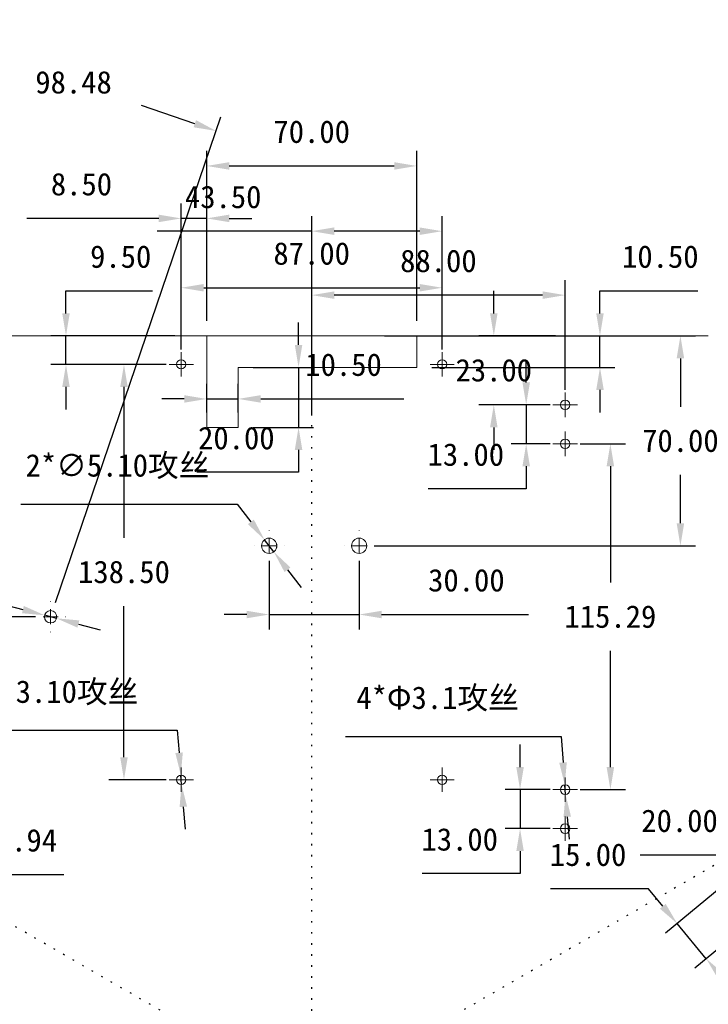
# Model space of a CAD drawing. Header units: millimetres. Extents: x 0 to 343, y 70 to 298.
# Tile 4 of 6: x 68 to 114, y 232 to 298. Entities that reach past the tile are written whole.
import ezdxf

# ---------------------------------------------------------------- set-up
doc = ezdxf.new("R2010")
doc.units = ezdxf.units.MM
doc.header["$PDSIZE"] = -1
doc.linetypes.add('DOT2', pattern=[0.635, 0, -0.635])
doc.layers.add('10', color=7, linetype='Continuous')
doc.dimstyles.new('ISO-25', dxfattribs={"dimtxt": 2.5, "dimasz": 2.5, "dimexe": 1.25, "dimexo": 0.625, "dimtad": 1, "dimtxsty": 'Standard', "dimcen": 2.5, "dimadec": 0, "dimazin": 0, "dimtfac": 1, "dimtmove": 0, "dimatfit": 3, "dimfxl": 0, "dimarcsym": 0})

# ---------------------------------------------------------------- blocks, each defined once
blk = doc.blocks.new('SW_CENTERMARKSYMBOL_25')
at = {"color": 0, "linetype": 'Continuous', "lineweight": 0}
for p, q in [((0, 0.5), (0, 0.81)), ((-0.5, 0), (-0.81, 0)), ((0, 0), (-0.5, 0)), ((0, 0), (0, 0.5)), ((0, 0), (0, -0.5)), ((0, 0), (0.5, 0)), ((0.5, 0), (0.81, 0)), ((0, -0.5), (0, -0.81))]:
    blk.add_line(p, q, dxfattribs=at)
blk = doc.blocks.new('SW_CENTERMARKSYMBOL_26')
at = {"color": 0, "linetype": 'Continuous', "lineweight": 0}
for p, q in [((0, 0.5), (0, 0.81)), ((-0.5, 0), (-0.81, 0)), ((0, 0), (-0.5, 0)), ((0, 0), (0, 0.5)), ((0, 0), (0, -0.5)), ((0, 0), (0.5, 0)), ((0.5, 0), (0.81, 0)), ((0, -0.5), (0, -0.81))]:
    blk.add_line(p, q, dxfattribs=at)
blk = doc.blocks.new('SW_CENTERMARKSYMBOL_27')
at = {"color": 0, "linetype": 'Continuous', "lineweight": 0}
for p, q in [((0, 0.5), (0, 0.81)), ((-0.5, 0), (-0.81, 0)), ((0, 0), (-0.5, 0)), ((0, 0), (0, 0.5)), ((0, 0), (0, -0.5)), ((0, 0), (0.5, 0)), ((0.5, 0), (0.81, 0)), ((0, -0.5), (0, -0.81))]:
    blk.add_line(p, q, dxfattribs=at)
blk = doc.blocks.new('SW_CENTERMARKSYMBOL_28')
at = {"color": 0, "linetype": 'Continuous', "lineweight": 0}
for p, q in [((0, 0.5), (0, 0.81)), ((-0.5, 0), (-0.81, 0)), ((0, 0), (-0.5, 0)), ((0, 0), (0, 0.5)), ((0, 0), (0, -0.5)), ((0, 0), (0.5, 0)), ((0.5, 0), (0.81, 0)), ((0, -0.5), (0, -0.81))]:
    blk.add_line(p, q, dxfattribs=at)
blk = doc.blocks.new('SW_CENTERMARKSYMBOL_37')
at = {"color": 0, "linetype": 'Continuous', "lineweight": 0}
for p, q in [((0, 1), (0, 1.01)), ((-1, 0), (-1.01, 0)), ((0, 0), (-0.5, 0)), ((0, 0), (0, 0.5)), ((0, 0), (0, -0.5)), ((0, 0), (0.5, 0)), ((1, 0), (1.01, 0)), ((0, -1), (0, -1.01))]:
    blk.add_line(p, q, dxfattribs=at)
blk = doc.blocks.new('SW_CENTERMARKSYMBOL_38')
at = {"color": 0, "linetype": 'Continuous', "lineweight": 0}
for p, q in [((0, 1), (0, 1.01)), ((-1, 0), (-1.01, 0)), ((0, 0), (-0.5, 0)), ((0, 0), (0, 0.5)), ((0, 0), (0, -0.5)), ((0, 0), (0.5, 0)), ((1, 0), (1.01, 0)), ((0, -1), (0, -1.01))]:
    blk.add_line(p, q, dxfattribs=at)
blk = doc.blocks.new('SW_CENTERMARKSYMBOL_43')
at = {"color": 0, "linetype": 'Continuous', "lineweight": 0}
for p, q in [((0, 0.5), (0, 0.82)), ((-0.5, 0), (-0.82, 0)), ((0, 0), (-0.5, 0)), ((0, 0), (0, 0.5)), ((0, 0), (0, -0.5)), ((0, 0), (0.5, 0)), ((0.5, 0), (0.82, 0)), ((0, -0.5), (0, -0.82))]:
    blk.add_line(p, q, dxfattribs=at)
blk = doc.blocks.new('SW_CENTERMARKSYMBOL_44')
at = {"color": 0, "linetype": 'Continuous', "lineweight": 0}
for p, q in [((0, 0.5), (0, 0.82)), ((-0.5, 0), (-0.82, 0)), ((0, 0), (-0.5, 0)), ((0, 0), (0, 0.5)), ((0, 0), (0, -0.5)), ((0, 0), (0.5, 0)), ((0.5, 0), (0.82, 0)), ((0, -0.5), (0, -0.82))]:
    blk.add_line(p, q, dxfattribs=at)
blk = doc.blocks.new('SW_CENTERMARKSYMBOL_45')
at = {"color": 0, "linetype": 'Continuous', "lineweight": 0}
for p, q in [((0, 0.5), (0, 0.82)), ((-0.5, 0), (-0.82, 0)), ((0, 0), (-0.5, 0)), ((0, 0), (0, 0.5)), ((0, 0), (0, -0.5)), ((0, 0), (0.5, 0)), ((0.5, 0), (0.82, 0)), ((0, -0.5), (0, -0.82))]:
    blk.add_line(p, q, dxfattribs=at)
blk = doc.blocks.new('SW_CENTERMARKSYMBOL_46')
at = {"color": 0, "linetype": 'Continuous', "lineweight": 0}
for p, q in [((0, 0.5), (0, 0.82)), ((-0.5, 0), (-0.82, 0)), ((0, 0), (-0.5, 0)), ((0, 0), (0, 0.5)), ((0, 0), (0, -0.5)), ((0, 0), (0.5, 0)), ((0.5, 0), (0.82, 0)), ((0, -0.5), (0, -0.82))]:
    blk.add_line(p, q, dxfattribs=at)
blk = doc.blocks.new('*D126')
at = {"color": 4, "lineweight": -2, "transparency": 16777216}
for p, q in [((53.371, 245.612), (63.289, 239.102)), ((62.453, 239.651), (63.276, 240.905)), ((63.276, 240.905), (70.8, 240.905)), ((49.506, 239.724), (59.424, 233.213)), ((59.411, 235.016), (61.63, 238.397))]:
    blk.add_line(p, q, dxfattribs=at)
at = {"color": 4, "transparency": 16777216}
for points in [[(61.421, 238.534), (61.839, 238.26), (62.453, 239.651)], [(59.202, 235.153), (59.62, 234.879), (58.588, 233.762)]]:
    blk.add_solid(points, dxfattribs=at)
at = {"layer": 'Defpoints', "color": 0, "transparency": 16777216}
for p in [(52.535, 246.161), (48.67, 240.272), (62.453, 239.651)]:
    blk.add_point(p, dxfattribs=at)
at = {"color": 4, "transparency": 16777216, "insert": (67.8, 243.179), "char_height": 1.5, "attachment_point": 5}
blk.add_mtext('34.94', dxfattribs=at)
blk = doc.blocks.new('*D128')
at = {"color": 4, "lineweight": -2, "transparency": 16777216}
for p, q in [((70.943, 278.324), (70.943, 279.824)), ((70.943, 279.824), (76.717, 279.824)), ((78.191, 276.824), (69.943, 276.824)), ((70.943, 274.924), (70.943, 276.824)), ((77.625, 274.924), (69.943, 274.924)), ((70.943, 273.424), (70.943, 271.924))]:
    blk.add_line(p, q, dxfattribs=at)
at = {"color": 4, "transparency": 16777216}
for points in [[(70.693, 278.324), (71.193, 278.324), (70.943, 276.824)], [(70.693, 273.424), (71.193, 273.424), (70.943, 274.924)]]:
    blk.add_solid(points, dxfattribs=at)
at = {"layer": 'Defpoints', "color": 0, "transparency": 16777216}
for p in [(70.943, 276.824), (79.191, 276.824), (78.625, 274.924)]:
    blk.add_point(p, dxfattribs=at)
at = {"color": 4, "transparency": 16777216, "insert": (74.592, 282.098), "char_height": 1.5, "attachment_point": 5}
blk.add_mtext('9.50', dxfattribs=at)
blk = doc.blocks.new('*D129')
at = {"color": 4, "lineweight": -2, "transparency": 16777216}
for p, q in [((78.625, 275.924), (78.625, 281.032)), ((96.025, 275.924), (96.025, 281.032)), ((80.125, 280.032), (94.525, 280.032))]:
    blk.add_line(p, q, dxfattribs=at)
at = {"color": 4, "transparency": 16777216}
for points in [[(80.125, 280.282), (80.125, 279.782), (78.625, 280.032)], [(94.525, 280.282), (94.525, 279.782), (96.025, 280.032)]]:
    blk.add_solid(points, dxfattribs=at)
at = {"layer": 'Defpoints', "color": 0, "transparency": 16777216}
for p in [(96.025, 280.032), (78.625, 274.924), (96.025, 274.924)]:
    blk.add_point(p, dxfattribs=at)
at = {"color": 4, "transparency": 16777216, "insert": (87.325, 282.306), "char_height": 1.5, "attachment_point": 5}
blk.add_mtext('87.00', dxfattribs=at)
blk = doc.blocks.new('*D130')
at = {"color": 4, "lineweight": -2, "transparency": 16777216}
for p, q in [((87.325, 274.01), (87.325, 284.804)), ((96.025, 275.924), (96.025, 284.804)), ((87.325, 283.804), (77.027, 283.804)), ((94.525, 283.804), (88.825, 283.804))]:
    blk.add_line(p, q, dxfattribs=at)
at = {"color": 4, "transparency": 16777216}
for points in [[(88.825, 284.054), (88.825, 283.554), (87.325, 283.804)], [(94.525, 284.054), (94.525, 283.554), (96.025, 283.804)]]:
    blk.add_solid(points, dxfattribs=at)
at = {"layer": 'Defpoints', "color": 0, "transparency": 16777216}
for p in [(87.325, 283.804), (96.025, 274.924), (87.325, 273.01)]:
    blk.add_point(p, dxfattribs=at)
at = {"color": 4, "transparency": 16777216, "insert": (81.426, 286.078), "char_height": 1.5, "attachment_point": 5}
blk.add_mtext('43.50', dxfattribs=at)
blk = doc.blocks.new('*D131')
at = {"color": 4, "lineweight": -2, "transparency": 16777216}
for p, q in [((77.625, 274.924), (73.81, 274.924)), ((74.81, 273.424), (74.81, 263.348)), ((74.81, 248.724), (74.81, 258.8)), ((77.625, 247.224), (73.81, 247.224))]:
    blk.add_line(p, q, dxfattribs=at)
at = {"color": 4, "transparency": 16777216}
for points in [[(74.56, 273.424), (75.06, 273.424), (74.81, 274.924)], [(74.56, 248.724), (75.06, 248.724), (74.81, 247.224)]]:
    blk.add_solid(points, dxfattribs=at)
at = {"layer": 'Defpoints', "color": 0, "transparency": 16777216}
for p in [(78.625, 274.924), (74.81, 247.224), (78.625, 247.224)]:
    blk.add_point(p, dxfattribs=at)
at = {"color": 4, "transparency": 16777216, "insert": (74.81, 261.074), "char_height": 1.5, "attachment_point": 5}
blk.add_mtext('138.50', dxfattribs=at)
blk = doc.blocks.new('*D132')
at = {"color": 4, "lineweight": -2, "transparency": 16777216}
for p, q in [((84.49, 261.824), (84.49, 257.244)), ((90.49, 261.824), (90.49, 257.244)), ((82.99, 258.244), (81.49, 258.244)), ((84.49, 258.244), (90.49, 258.244)), ((91.99, 258.244), (101.788, 258.244))]:
    blk.add_line(p, q, dxfattribs=at)
at = {"color": 4, "transparency": 16777216}
for points in [[(82.99, 258.494), (82.99, 257.994), (84.49, 258.244)], [(91.99, 258.494), (91.99, 257.994), (90.49, 258.244)]]:
    blk.add_solid(points, dxfattribs=at)
at = {"layer": 'Defpoints', "color": 0, "transparency": 16777216}
for p in [(84.49, 262.824), (90.49, 262.824), (90.49, 258.244)]:
    blk.add_point(p, dxfattribs=at)
at = {"color": 4, "transparency": 16777216, "insert": (97.639, 260.518), "char_height": 1.5, "attachment_point": 5}
blk.add_mtext('30.00', dxfattribs=at)
blk = doc.blocks.new('*D133')
at = {"color": 4, "lineweight": -2, "transparency": 16777216}
for p, q in [((67.925, 265.611), (82.357, 265.611)), ((82.357, 265.611), (83.269, 264.42)), ((84.8, 262.419), (84.18, 263.229)), ((85.712, 261.228), (86.624, 260.037))]:
    blk.add_line(p, q, dxfattribs=at)
at = {"color": 4, "transparency": 16777216}
for points in [[(83.467, 264.572), (83.07, 264.268), (84.18, 263.229)], [(85.911, 261.38), (85.514, 261.076), (84.8, 262.419)]]:
    blk.add_solid(points, dxfattribs=at)
at = {"layer": 'Defpoints', "color": 0, "transparency": 16777216}
for p in [(84.18, 263.229), (84.8, 262.419)]:
    blk.add_point(p, dxfattribs=at)
at = {"color": 4, "transparency": 16777216, "insert": (74.379, 268.106), "char_height": 1.5, "attachment_point": 5}
blk.add_mtext('2*∅5.10{\\fSimSun|b0|i0|c134|p2;攻丝}', dxfattribs=at)
blk = doc.blocks.new('*D134')
at = {"color": 4, "lineweight": -2, "transparency": 16777216}
for p, q in [((92.178, 276.824), (112.908, 276.824)), ((111.908, 275.324), (111.908, 272.098)), ((111.908, 264.324), (111.908, 267.55)), ((91.49, 262.824), (112.908, 262.824))]:
    blk.add_line(p, q, dxfattribs=at)
at = {"color": 4, "transparency": 16777216}
for points in [[(111.658, 275.324), (112.158, 275.324), (111.908, 276.824)], [(111.658, 264.324), (112.158, 264.324), (111.908, 262.824)]]:
    blk.add_solid(points, dxfattribs=at)
at = {"layer": 'Defpoints', "color": 0, "transparency": 16777216}
for p in [(91.178, 276.824), (111.908, 276.824), (90.49, 262.824)]:
    blk.add_point(p, dxfattribs=at)
at = {"color": 4, "transparency": 16777216, "insert": (111.908, 269.824), "char_height": 1.5, "attachment_point": 5}
blk.add_mtext('70.00', dxfattribs=at)
blk = doc.blocks.new('*D135')
at = {"color": 4, "lineweight": -2, "transparency": 16777216}
for p, q in [((99.467, 278.324), (99.467, 279.824)), ((103.582, 276.824), (98.467, 276.824)), ((99.467, 276.824), (99.467, 276.798)), ((103.224, 272.224), (98.467, 272.224)), ((99.467, 272.224), (99.467, 272.25)), ((99.467, 270.724), (99.467, 269.224))]:
    blk.add_line(p, q, dxfattribs=at)
at = {"color": 4, "transparency": 16777216}
for points in [[(99.217, 278.324), (99.717, 278.324), (99.467, 276.824)], [(99.217, 270.724), (99.717, 270.724), (99.467, 272.224)]]:
    blk.add_solid(points, dxfattribs=at)
at = {"layer": 'Defpoints', "color": 0, "transparency": 16777216}
for p in [(99.467, 276.824), (104.582, 276.824), (104.224, 272.224)]:
    blk.add_point(p, dxfattribs=at)
at = {"color": 4, "transparency": 16777216, "insert": (99.467, 274.524), "char_height": 1.5, "attachment_point": 5}
blk.add_mtext('23.00', dxfattribs=at)
blk = doc.blocks.new('*D136')
at = {"color": 4, "lineweight": -2, "transparency": 16777216}
for p, q in [((101.625, 273.724), (101.625, 275.224)), ((103.224, 272.224), (100.625, 272.224)), ((101.625, 272.224), (101.625, 269.624)), ((103.224, 269.624), (100.625, 269.624)), ((101.625, 268.124), (101.625, 266.624)), ((101.625, 266.624), (95.101, 266.624))]:
    blk.add_line(p, q, dxfattribs=at)
at = {"color": 4, "transparency": 16777216}
for points in [[(101.375, 273.724), (101.875, 273.724), (101.625, 272.224)], [(101.375, 268.124), (101.875, 268.124), (101.625, 269.624)]]:
    blk.add_solid(points, dxfattribs=at)
at = {"layer": 'Defpoints', "color": 0, "transparency": 16777216}
for p in [(104.224, 272.224), (101.625, 269.624), (104.224, 269.624)]:
    blk.add_point(p, dxfattribs=at)
at = {"color": 4, "transparency": 16777216, "insert": (97.601, 268.898), "char_height": 1.5, "attachment_point": 5}
blk.add_mtext('13.00', dxfattribs=at)
blk = doc.blocks.new('*D137')
at = {"color": 4, "lineweight": -2, "transparency": 16777216}
for p, q in [((87.325, 271.557), (87.325, 280.539)), ((104.224, 273.224), (104.224, 280.539)), ((102.724, 279.539), (88.825, 279.539))]:
    blk.add_line(p, q, dxfattribs=at)
at = {"color": 4, "transparency": 16777216}
for points in [[(88.825, 279.789), (88.825, 279.289), (87.325, 279.539)], [(102.724, 279.789), (102.724, 279.289), (104.224, 279.539)]]:
    blk.add_solid(points, dxfattribs=at)
at = {"layer": 'Defpoints', "color": 0, "transparency": 16777216}
for p in [(87.325, 279.539), (104.224, 272.224), (87.325, 270.557)]:
    blk.add_point(p, dxfattribs=at)
at = {"color": 4, "transparency": 16777216, "insert": (95.774, 281.813), "char_height": 1.5, "attachment_point": 5}
blk.add_mtext('88.00', dxfattribs=at)
blk = doc.blocks.new('*D138')
at = {"color": 4, "lineweight": -2, "transparency": 16777216}
for p, q in [((105.224, 269.624), (108.239, 269.624)), ((107.239, 268.124), (107.239, 260.369)), ((107.239, 248.066), (107.239, 255.821)), ((105.224, 246.566), (108.239, 246.566))]:
    blk.add_line(p, q, dxfattribs=at)
at = {"color": 4, "transparency": 16777216}
for points in [[(106.989, 268.124), (107.489, 268.124), (107.239, 269.624)], [(106.989, 248.066), (107.489, 248.066), (107.239, 246.566)]]:
    blk.add_solid(points, dxfattribs=at)
at = {"layer": 'Defpoints', "color": 0, "transparency": 16777216}
for p in [(104.224, 269.624), (104.224, 246.566), (107.239, 246.566)]:
    blk.add_point(p, dxfattribs=at)
at = {"color": 4, "transparency": 16777216, "insert": (107.239, 258.095), "char_height": 1.5, "attachment_point": 5}
blk.add_mtext('115.29', dxfattribs=at)
blk = doc.blocks.new('*D139')
at = {"color": 4, "lineweight": -2, "transparency": 16777216}
for p, q in [((101.218, 248.066), (101.218, 249.566)), ((103.224, 246.566), (100.218, 246.566)), ((101.218, 246.566), (101.218, 243.966)), ((103.224, 243.966), (100.218, 243.966)), ((101.218, 242.466), (101.218, 240.966)), ((101.218, 240.966), (94.694, 240.966))]:
    blk.add_line(p, q, dxfattribs=at)
at = {"color": 4, "transparency": 16777216}
for points in [[(100.968, 248.066), (101.468, 248.066), (101.218, 246.566)], [(100.968, 242.466), (101.468, 242.466), (101.218, 243.966)]]:
    blk.add_solid(points, dxfattribs=at)
at = {"layer": 'Defpoints', "color": 0, "transparency": 16777216}
for p in [(104.224, 246.566), (101.218, 243.966), (104.224, 243.966)]:
    blk.add_point(p, dxfattribs=at)
at = {"color": 4, "transparency": 16777216, "insert": (97.194, 243.24), "char_height": 1.5, "attachment_point": 5}
blk.add_mtext('13.00', dxfattribs=at)
blk = doc.blocks.new('*D140')
at = {"color": 4, "lineweight": -2, "transparency": 16777216}
for p, q in [((89.573, 250.12), (103.947, 250.12)), ((103.947, 250.12), (104.082, 248.381)), ((104.248, 246.247), (104.199, 246.885)), ((104.365, 244.752), (104.481, 243.256))]:
    blk.add_line(p, q, dxfattribs=at)
at = {"color": 4, "transparency": 16777216}
for points in [[(104.332, 248.4), (103.833, 248.361), (104.199, 246.885)], [(104.614, 244.771), (104.116, 244.732), (104.248, 246.247)]]:
    blk.add_solid(points, dxfattribs=at)
at = {"layer": 'Defpoints', "color": 0, "transparency": 16777216}
for p in [(104.199, 246.885), (104.248, 246.247)]:
    blk.add_point(p, dxfattribs=at)
at = {"color": 4, "transparency": 16777216, "insert": (95.719, 252.614), "char_height": 1.5, "attachment_point": 5}
blk.add_mtext('4*{\\fSimSun|b0|i0|c134|p2;Φ}3.1{\\fSimSun|b0|i0|c134|p2;攻丝}', dxfattribs=at)
blk = doc.blocks.new('*D141')
at = {"color": 4, "lineweight": -2, "transparency": 16777216}
for p, q in [((63.183, 250.524), (78.365, 250.524)), ((78.365, 250.524), (78.483, 249.028)), ((78.649, 246.915), (78.6, 247.533)), ((78.767, 245.42), (78.884, 243.924))]:
    blk.add_line(p, q, dxfattribs=at)
at = {"color": 4, "transparency": 16777216}
for points in [[(78.732, 249.048), (78.233, 249.009), (78.6, 247.533)], [(79.016, 245.439), (78.517, 245.4), (78.649, 246.915)]]:
    blk.add_solid(points, dxfattribs=at)
at = {"layer": 'Defpoints', "color": 0, "transparency": 16777216}
for p in [(78.6, 247.533), (78.649, 246.915)]:
    blk.add_point(p, dxfattribs=at)
at = {"color": 4, "transparency": 16777216, "insert": (69.637, 253.019), "char_height": 1.5, "attachment_point": 5}
blk.add_mtext('4*∅3.10{\\fSimSun|b0|i0|c134|p2;攻丝}', dxfattribs=at)
blk = doc.blocks.new('*D145')
at = {"color": 4, "lineweight": -2, "transparency": 16777216}
for p, q in [((123.359, 246.458), (124.658, 247.208)), ((122.9, 244.254), (121.56, 246.574)), ((122.06, 245.708), (118.596, 243.708)), ((119.436, 242.254), (118.096, 244.574)), ((117.297, 242.958), (115.998, 242.208)), ((115.998, 242.208), (109.224, 242.208))]:
    blk.add_line(p, q, dxfattribs=at)
at = {"color": 4, "transparency": 16777216}
for points in [[(123.234, 246.675), (123.484, 246.242), (122.06, 245.708)], [(117.172, 243.175), (117.422, 242.742), (118.596, 243.708)]]:
    blk.add_solid(points, dxfattribs=at)
at = {"layer": 'Defpoints', "color": 0, "transparency": 16777216}
for p in [(118.596, 243.708), (123.4, 243.388), (119.936, 241.388)]:
    blk.add_point(p, dxfattribs=at)
at = {"color": 4, "transparency": 16777216, "insert": (111.849, 244.482), "char_height": 1.5, "attachment_point": 5}
blk.add_mtext('20.00', dxfattribs=at)
blk = doc.blocks.new('*D146')
at = {"color": 4, "lineweight": -2, "transparency": 16777216}
for p, q in [((120.688, 245.092), (110.922, 236.995)), ((122.63, 242.75), (112.864, 234.653)), ((109.777, 239.943), (103.253, 239.943)), ((110.734, 238.788), (109.777, 239.943)), ((113.634, 235.291), (111.692, 237.634)), ((114.592, 234.136), (115.549, 232.981))]:
    blk.add_line(p, q, dxfattribs=at)
at = {"color": 4, "transparency": 16777216}
for points in [[(110.927, 238.948), (110.542, 238.629), (111.692, 237.634)], [(114.784, 234.296), (114.399, 233.977), (113.634, 235.291)]]:
    blk.add_solid(points, dxfattribs=at)
at = {"layer": 'Defpoints', "color": 0, "transparency": 16777216}
for p in [(121.457, 245.731), (123.4, 243.388), (111.692, 237.634)]:
    blk.add_point(p, dxfattribs=at)
at = {"color": 4, "transparency": 16777216, "insert": (105.753, 242.217), "char_height": 1.5, "attachment_point": 5}
blk.add_mtext('15.00', dxfattribs=at)
blk = doc.blocks.new('SW_CENTERMARKSYMBOL_47')
at = {"color": 0, "linetype": 'Continuous', "lineweight": 0}
for p, q in [((0, 1), (0, 1.02)), ((-1, 0), (-1.02, 0)), ((0, 0), (-0.5, 0)), ((0, 0), (0, 0.5)), ((0, 0), (0, -0.5)), ((0, 0), (0.5, 0)), ((1, 0), (1.02, 0)), ((0, -1), (0, -1.02))]:
    blk.add_line(p, q, dxfattribs=at)
blk = doc.blocks.new('55')
at = {"color": 7, "linetype": 'Continuous', "lineweight": 15}
blk.add_line((125.694, 260.127), (72.809, 260.127), dxfattribs=at)
for centre, radius in [((90.551, 258.227), 0.31), ((107.951, 258.227), 0.31), ((116.15, 255.527), 0.32), ((116.15, 252.927), 0.32), ((96.417, 246.127), 0.51), ((102.417, 246.127), 0.51), ((81.849, 241.393), 0.41), ((90.551, 230.527), 0.31), ((107.951, 230.527), 0.31), ((116.15, 229.869), 0.32), ((116.15, 227.269), 0.32)]:
    blk.add_circle(centre, radius, dxfattribs=at)
at = {"layer": '10'}
for name, p in [('SW_CENTERMARKSYMBOL_28', (90.551, 258.227)), ('SW_CENTERMARKSYMBOL_26', (107.951, 258.227)), ('SW_CENTERMARKSYMBOL_43', (116.15, 255.527)), ('SW_CENTERMARKSYMBOL_46', (116.15, 252.927)), ('SW_CENTERMARKSYMBOL_38', (96.417, 246.127)), ('SW_CENTERMARKSYMBOL_37', (102.417, 246.127)), ('SW_CENTERMARKSYMBOL_47', (81.849, 241.393)), ('SW_CENTERMARKSYMBOL_25', (90.551, 230.527)), ('SW_CENTERMARKSYMBOL_27', (107.951, 230.527)), ('SW_CENTERMARKSYMBOL_45', (116.15, 229.869)), ('SW_CENTERMARKSYMBOL_44', (116.15, 227.269))]:
    blk.add_blockref(name, p, dxfattribs=at)
blk = doc.blocks.new('*D161')
at = {"color": 4, "lineweight": -2, "transparency": 16777216}
for p, q in [((55.19, 258.949), (66.622, 258.949)), ((66.622, 258.949), (68.074, 258.571)), ((70.319, 257.987), (69.525, 258.193)), ((71.77, 257.609), (73.222, 257.231))]:
    blk.add_line(p, q, dxfattribs=at)
at = {"color": 4, "transparency": 16777216}
for points in [[(68.137, 258.813), (68.011, 258.329), (69.525, 258.193)], [(71.833, 257.851), (71.707, 257.367), (70.319, 257.987)]]:
    blk.add_solid(points, dxfattribs=at)
at = {"layer": 'Defpoints', "color": 0, "transparency": 16777216}
for p in [(69.525, 258.193), (70.319, 257.987)]:
    blk.add_point(p, dxfattribs=at)
at = {"color": 4, "transparency": 16777216, "insert": (60.144, 261.444), "char_height": 1.5, "attachment_point": 5}
blk.add_mtext('∅4.10{\\fSimSun|b0|i0|c134|p2;攻丝}', dxfattribs=at)
blk = doc.blocks.new('*D162')
at = {"color": 4, "lineweight": -2, "transparency": 16777216}
for p, q in [((66.564, 276.824), (32.619, 276.824)), ((33.619, 275.324), (33.619, 269.731)), ((33.619, 259.59), (33.619, 265.183)), ((68.922, 258.09), (32.619, 258.09))]:
    blk.add_line(p, q, dxfattribs=at)
at = {"color": 4, "transparency": 16777216}
for points in [[(33.369, 275.324), (33.869, 275.324), (33.619, 276.824)], [(33.369, 259.59), (33.869, 259.59), (33.619, 258.09)]]:
    blk.add_solid(points, dxfattribs=at)
at = {"layer": 'Defpoints', "color": 0, "transparency": 16777216}
for p in [(33.619, 276.824), (67.564, 276.824), (69.922, 258.09)]:
    blk.add_point(p, dxfattribs=at)
at = {"color": 4, "transparency": 16777216, "insert": (33.619, 267.457), "char_height": 1.5, "attachment_point": 5}
blk.add_mtext('93.67', dxfattribs=at)
blk = doc.blocks.new('*D163')
at = {"color": 4, "lineweight": -2, "transparency": 16777216}
for p, q in [((51.238, 265.509), (62.27, 297.905)), ((63.367, 296.475), (66.926, 295.263)), ((79.534, 290.97), (75.974, 292.182)), ((70.244, 259.037), (81.276, 291.433))]:
    blk.add_line(p, q, dxfattribs=at)
at = {"color": 4, "transparency": 16777216}
for points in [[(63.448, 296.712), (63.287, 296.238), (61.947, 296.958)], [(79.614, 291.207), (79.453, 290.733), (80.954, 290.486)]]:
    blk.add_solid(points, dxfattribs=at)
at = {"layer": 'Defpoints', "color": 0, "transparency": 16777216}
for p in [(61.947, 296.958), (50.916, 264.562), (69.922, 258.09)]:
    blk.add_point(p, dxfattribs=at)
at = {"color": 4, "transparency": 16777216, "insert": (71.45, 293.722), "char_height": 1.5, "attachment_point": 5}
blk.add_mtext('98.48', dxfattribs=at)
blk = doc.blocks.new('顶')
at = {"color": 7, "linetype": 'Continuous', "lineweight": 15}
for p, q in [((89.404, 272.097), (69.961, 272.097)), ((89.404, 272.097), (89.404, 265.997)), ((103.404, 272.097), (89.404, 272.097)), ((103.404, 269.997), (103.404, 272.097)), ((122.847, 272.097), (103.404, 272.097)), ((91.504, 265.997), (91.504, 269.997)), ((91.504, 269.997), (103.404, 269.997)), ((89.404, 265.997), (91.504, 265.997))]:
    blk.add_line(p, q, dxfattribs=at)
for centre, radius in [((87.704, 270.197), 0.31), ((105.104, 270.197), 0.31), ((113.303, 267.497), 0.32), ((113.303, 264.897), 0.32), ((93.57, 258.097), 0.51), ((99.57, 258.097), 0.51), ((79.002, 253.363), 0.41), ((87.704, 242.497), 0.31), ((105.104, 242.497), 0.31), ((113.303, 241.839), 0.32), ((113.303, 239.239), 0.32)]:
    blk.add_circle(centre, radius, dxfattribs=at)
blk = doc.blocks.new('*D166')
at = {"color": 4, "lineweight": -2, "transparency": 16777216}
for p, q in [((80.325, 277.824), (80.325, 289.154)), ((94.325, 277.824), (94.325, 289.154)), ((81.825, 288.154), (92.825, 288.154))]:
    blk.add_line(p, q, dxfattribs=at)
at = {"color": 4, "transparency": 16777216}
for points in [[(81.825, 288.404), (81.825, 287.904), (80.325, 288.154)], [(92.825, 288.404), (92.825, 287.904), (94.325, 288.154)]]:
    blk.add_solid(points, dxfattribs=at)
at = {"layer": 'Defpoints', "color": 0, "transparency": 16777216}
for p in [(94.325, 288.154), (80.325, 276.824), (94.325, 276.824)]:
    blk.add_point(p, dxfattribs=at)
at = {"color": 4, "transparency": 16777216, "insert": (87.325, 290.428), "char_height": 1.5, "attachment_point": 5}
blk.add_mtext('70.00', dxfattribs=at)
blk = doc.blocks.new('*D167')
at = {"color": 4, "lineweight": -2, "transparency": 16777216}
for p, q in [((78.625, 275.924), (78.625, 285.655)), ((80.325, 277.824), (80.325, 285.655)), ((77.125, 284.655), (68.327, 284.655)), ((80.325, 284.655), (78.625, 284.655)), ((81.825, 284.655), (83.325, 284.655))]:
    blk.add_line(p, q, dxfattribs=at)
at = {"color": 4, "transparency": 16777216}
for points in [[(77.125, 284.905), (77.125, 284.405), (78.625, 284.655)], [(81.825, 284.905), (81.825, 284.405), (80.325, 284.655)]]:
    blk.add_solid(points, dxfattribs=at)
at = {"layer": 'Defpoints', "color": 0, "transparency": 16777216}
for p in [(78.625, 284.655), (80.325, 276.824), (78.625, 274.924)]:
    blk.add_point(p, dxfattribs=at)
at = {"color": 4, "transparency": 16777216, "insert": (71.976, 286.929), "char_height": 1.5, "attachment_point": 5}
blk.add_mtext('8.50', dxfattribs=at)
blk = doc.blocks.new('*D168')
at = {"color": 4, "lineweight": -2, "transparency": 16777216}
for p, q in [((86.45, 276.224), (86.45, 277.724)), ((83.425, 274.724), (87.45, 274.724)), ((86.45, 274.724), (86.45, 270.724)), ((83.425, 270.724), (87.45, 270.724)), ((86.45, 269.224), (86.45, 267.724)), ((86.45, 267.724), (79.676, 267.724))]:
    blk.add_line(p, q, dxfattribs=at)
at = {"color": 4, "transparency": 16777216}
for points in [[(86.2, 276.224), (86.7, 276.224), (86.45, 274.724)], [(86.2, 269.224), (86.7, 269.224), (86.45, 270.724)]]:
    blk.add_solid(points, dxfattribs=at)
at = {"layer": 'Defpoints', "color": 0, "transparency": 16777216}
for p in [(82.425, 274.724), (82.425, 270.724), (86.45, 270.724)]:
    blk.add_point(p, dxfattribs=at)
at = {"color": 4, "transparency": 16777216, "insert": (82.301, 269.998), "char_height": 1.5, "attachment_point": 5}
blk.add_mtext('20.00', dxfattribs=at)
blk = doc.blocks.new('*D169')
at = {"color": 4, "lineweight": -2, "transparency": 16777216}
for p, q in [((106.545, 278.324), (106.545, 279.824)), ((106.545, 279.824), (113.069, 279.824)), ((95.325, 276.824), (107.545, 276.824)), ((106.545, 274.724), (106.545, 276.824)), ((95.325, 274.724), (107.545, 274.724)), ((106.545, 273.224), (106.545, 271.724))]:
    blk.add_line(p, q, dxfattribs=at)
at = {"color": 4, "transparency": 16777216}
for points in [[(106.295, 278.324), (106.795, 278.324), (106.545, 276.824)], [(106.295, 273.224), (106.795, 273.224), (106.545, 274.724)]]:
    blk.add_solid(points, dxfattribs=at)
at = {"layer": 'Defpoints', "color": 0, "transparency": 16777216}
for p in [(94.325, 276.824), (106.545, 276.824), (94.325, 274.724)]:
    blk.add_point(p, dxfattribs=at)
at = {"color": 4, "transparency": 16777216, "insert": (110.569, 282.098), "char_height": 1.5, "attachment_point": 5}
blk.add_mtext('10.50', dxfattribs=at)
blk = doc.blocks.new('*D170')
at = {"color": 4, "lineweight": -2, "transparency": 16777216}
for p, q in [((80.325, 271.724), (80.325, 273.618)), ((82.425, 271.724), (82.425, 273.618)), ((78.825, 272.618), (77.325, 272.618)), ((80.325, 272.618), (82.425, 272.618)), ((83.925, 272.618), (93.473, 272.618))]:
    blk.add_line(p, q, dxfattribs=at)
at = {"color": 4, "transparency": 16777216}
for points in [[(78.825, 272.868), (78.825, 272.368), (80.325, 272.618)], [(83.925, 272.868), (83.925, 272.368), (82.425, 272.618)]]:
    blk.add_solid(points, dxfattribs=at)
at = {"layer": 'Defpoints', "color": 0, "transparency": 16777216}
for p in [(82.425, 272.618), (80.325, 270.724), (82.425, 270.724)]:
    blk.add_point(p, dxfattribs=at)
at = {"color": 4, "transparency": 16777216, "insert": (89.449, 274.892), "char_height": 1.5, "attachment_point": 5}
blk.add_mtext('10.50', dxfattribs=at)

msp = doc.modelspace()

# ---------------------------------------------------------------- linework, layer by layer
at = {"color": 7, "linetype": 'Continuous', "lineweight": 15}
msp.add_line((113.7673, 276.824), (60.882, 276.824), dxfattribs=at)
at = {"linetype": 'DOT2'}
for p, q in [((87.3246, 175.224), (87.3246, 276.824)), ((131.3187, 200.624), (43.3305, 251.424)), ((131.3187, 251.424), (43.3305, 200.624))]:
    msp.add_line(p, q, dxfattribs=at)
at = {"color": 7, "linetype": 'Continuous', "lineweight": 15}
for centre, radius in [((78.6246, 274.924), 0.31), ((96.0246, 274.924), 0.31), ((104.2236, 272.224), 0.32), ((104.2236, 269.624), 0.32), ((84.4904, 262.824), 0.51), ((90.4904, 262.824), 0.51), ((78.6246, 247.224), 0.31), ((96.0246, 247.224), 0.31), ((104.2236, 246.566), 0.32), ((104.2236, 243.966), 0.32)]:
    msp.add_circle(centre, radius, dxfattribs=at)

# ---------------------------------------------------------------- block references
for name, p in [('55', (-11.9268, 16.6975)), ('顶', (-9.0795, 4.727))]:
    msp.add_blockref(name, p)
at = {"color": 7, "linetype": 'Continuous', "lineweight": 0}
for name, p in [('SW_CENTERMARKSYMBOL_28', (78.6246, 274.924)), ('SW_CENTERMARKSYMBOL_26', (96.0246, 274.924)), ('SW_CENTERMARKSYMBOL_43', (104.2236, 272.224)), ('SW_CENTERMARKSYMBOL_46', (104.2236, 269.624)), ('SW_CENTERMARKSYMBOL_38', (84.4904, 262.824)), ('SW_CENTERMARKSYMBOL_37', (90.4904, 262.824)), ('SW_CENTERMARKSYMBOL_25', (78.6246, 247.224)), ('SW_CENTERMARKSYMBOL_27', (96.0246, 247.224)), ('SW_CENTERMARKSYMBOL_45', (104.2236, 246.566)), ('SW_CENTERMARKSYMBOL_44', (104.2236, 243.966))]:
    msp.add_blockref(name, p, dxfattribs=at)

# ---------------------------------------------------------------- dimensions: what is measured, and where the dimension line sits
for p1, p2, distance, text, picture, middle in [((69.9221, 258.09), (50.9158, 264.562), -34.2231, '98.48', '*D163', (71.4504, 293.7224)), ((48.67, 240.2722), (52.5352, 246.1609), -11.8638, '34.94', '*D126', (67.8004, 243.1789)), ((123.3998, 243.3879), (121.4574, 245.7306), 12.6858, '15.00', '*D146', (105.7529, 242.2171))]:
    dim = msp.add_aligned_dim(p1=p1, p2=p2, distance=distance, text=text, dimstyle='ISO-25', override={"dimtxt": 1.5, "dimasz": 1.5, "dimexe": 1, "dimexo": 1, "dimgap": 1.524, "dimtih": 1, "dimtoh": 1, "dimlfac": 5, "dimzin": 0, "dimdsep": 46, "dimclrd": 4, "dimclre": 4, "dimclrt": 4, "dimadec": 2, "dimtzin": 0})
    dim.commit()
    dim.dimension.update_dxf_attribs({"geometry": picture, "text_midpoint": middle})
for base, p1, p2, picture, middle in [((94.3246, 288.1545), (80.3246, 276.824), (94.3246, 276.824), '*D166', (87.3246, 290.4285)), ((78.6246, 284.655), (80.3246, 276.824), (78.6246, 274.924), '*D167', (71.9756, 286.929)), ((87.3246, 283.8043), (96.0246, 274.924), (87.3246, 273.0105), '*D130', (81.4256, 286.0783)), ((96.0246, 280.0318), (78.6246, 274.924), (96.0246, 274.924), '*D129', (87.3246, 282.3058)), ((82.4246, 272.6175), (80.3246, 270.724), (82.4246, 270.724), '*D170', (89.4486, 274.8915)), ((90.4904, 258.2437), (84.4904, 262.824), (90.4904, 262.824), '*D132', (97.6394, 260.5177))]:
    dim = msp.add_linear_dim(base=base, p1=p1, p2=p2, dimstyle='ISO-25', override={"dimtxt": 1.5, "dimasz": 1.5, "dimexe": 1, "dimexo": 1, "dimgap": 1.524, "dimtih": 1, "dimtoh": 1, "dimlfac": 5, "dimzin": 0, "dimdsep": 46, "dimclrd": 4, "dimclre": 4, "dimclrt": 4, "dimadec": 2, "dimtzin": 0})
    dim.commit()
    dim.dimension.update_dxf_attribs({"geometry": picture, "text_midpoint": middle})
for base, p1, p2, picture, middle in [((70.9429, 276.824), (78.6246, 274.924), (79.1909, 276.824), '*D128', (74.5919, 282.098)), ((106.545, 276.824), (94.3246, 274.724), (94.3246, 276.824), '*D169', (110.569, 282.098)), ((99.4674, 276.824), (104.2236, 272.224), (104.582, 276.824), '*D135', (99.4674, 274.524)), ((86.4502, 270.724), (82.4246, 274.724), (82.4246, 270.724), '*D168', (82.3012, 269.998)), ((33.6189, 276.824), (69.9221, 258.09), (67.5637, 276.824), '*D162', (33.6189, 267.457)), ((111.9075, 276.824), (90.4904, 262.824), (91.1777, 276.824), '*D134', (111.9075, 269.824)), ((101.6246, 269.624), (104.2236, 272.224), (104.2236, 269.624), '*D136', (97.6006, 268.898)), ((74.8103, 247.224), (78.6246, 274.924), (78.6246, 247.224), '*D131', (74.8103, 261.074)), ((107.2394, 246.566), (104.2236, 269.624), (104.2236, 246.566), '*D138', (107.2394, 258.095)), ((101.2184, 243.966), (104.2236, 246.566), (104.2236, 243.966), '*D139', (97.1944, 243.24))]:
    dim = msp.add_linear_dim(base=base, p1=p1, p2=p2, angle=90, dimstyle='ISO-25', override={"dimtxt": 1.5, "dimasz": 1.5, "dimexe": 1, "dimexo": 1, "dimgap": 1.524, "dimtih": 1, "dimtoh": 1, "dimlfac": 5, "dimzin": 0, "dimdsep": 46, "dimclrd": 4, "dimclre": 4, "dimclrt": 4, "dimadec": 2, "dimtzin": 0})
    dim.commit()
    dim.dimension.update_dxf_attribs({"geometry": picture, "text_midpoint": middle})
dim = msp.add_linear_dim(base=(87.3246, 279.5389), p1=(104.2236, 272.224), p2=(87.3246, 270.5565), text='88.00', dimstyle='ISO-25', override={"dimtxt": 1.5, "dimasz": 1.5, "dimexe": 1, "dimexo": 1, "dimgap": 1.524, "dimtih": 1, "dimtoh": 1, "dimlfac": 5, "dimzin": 0, "dimdsep": 46, "dimclrd": 4, "dimclre": 4, "dimclrt": 4, "dimadec": 2, "dimtzin": 0})
dim.commit()
dim.dimension.update_dxf_attribs({"geometry": '*D137', "text_midpoint": (95.7741, 281.8129)})
for p1, p2, text, picture, middle in [((84.8004, 262.419), (84.1804, 263.229), '2*<>{\\fSimSun|b0|i0|c134|p2;攻丝}', '*D133', (74.3788, 265.6113)), ((70.3189, 257.9867), (69.5254, 258.1934), '<>{\\fSimSun|b0|i0|c134|p2;攻丝}', '*D161', (66.6222, 258.9495)), ((78.649, 246.915), (78.6003, 247.5331), '4*<>{\\fSimSun|b0|i0|c134|p2;攻丝}', '*D141', (69.6368, 250.5238)), ((104.2485, 246.247), (104.1988, 246.885), '4*{\\fSimSun|b0|i0|c134|p2;Φ}3.1{\\fSimSun|b0|i0|c134|p2;攻丝}', '*D140', (95.7187, 250.1195))]:
    dim = msp.add_diameter_dim_2p(p1=p1, p2=p2, text=text, dimstyle='ISO-25', override={"dimtxt": 1.5, "dimasz": 1.5, "dimexe": 1, "dimexo": 1, "dimgap": 1.524, "dimtih": 1, "dimtoh": 1, "dimlfac": 5, "dimzin": 0, "dimdsep": 46, "dimclrd": 4, "dimclre": 4, "dimclrt": 4, "dimadec": 2, "dimtzin": 0})
    dim.commit()
    dim.dimension.update_dxf_attribs({"geometry": picture, "text_midpoint": middle, "dimtype": 163})
dim = msp.add_aligned_dim(p1=(123.3998, 243.3879), p2=(119.9357, 241.3879), distance=-2.6792, dimstyle='ISO-25', override={"dimtxt": 1.5, "dimasz": 1.5, "dimexe": 1, "dimexo": 1, "dimgap": 1.524, "dimtih": 1, "dimtoh": 1, "dimlfac": 5, "dimzin": 0, "dimdsep": 46, "dimclrd": 4, "dimclre": 4, "dimclrt": 4, "dimadec": 2, "dimtzin": 0})
dim.commit()
dim.dimension.update_dxf_attribs({"geometry": '*D145', "text_midpoint": (111.849, 244.4821)})

doc.saveas('drawing.dxf')
